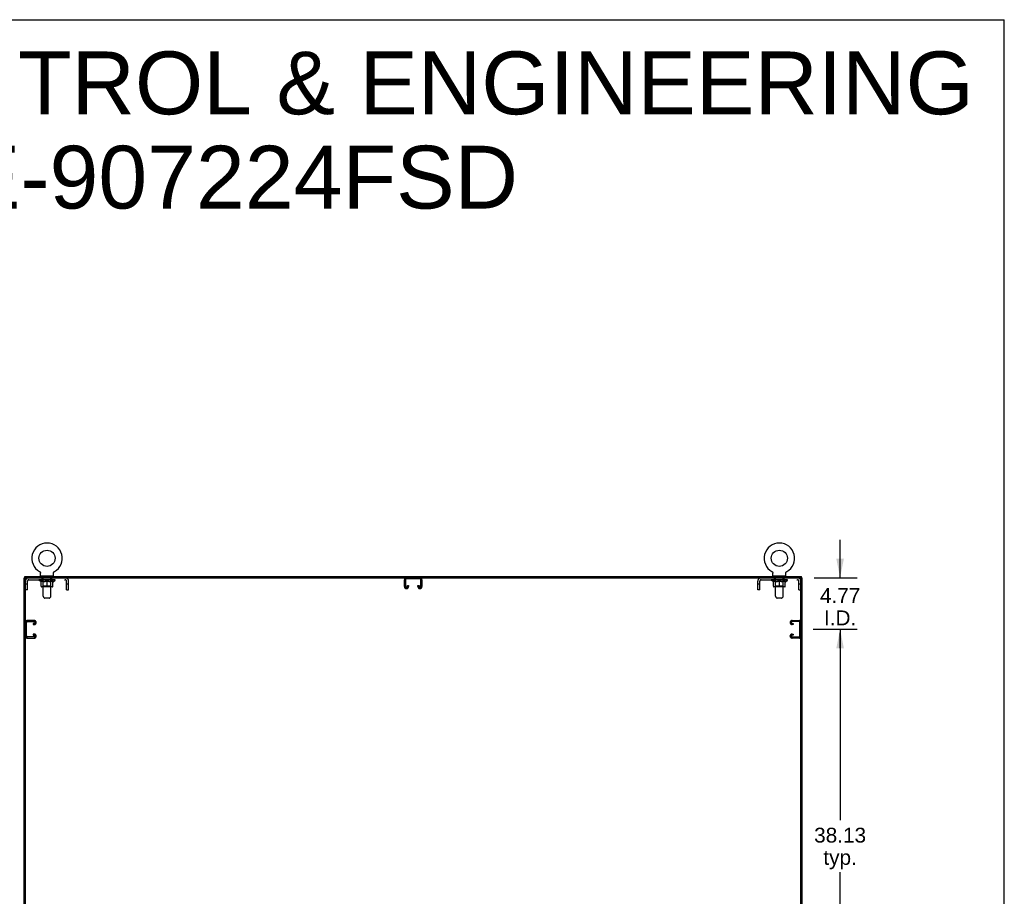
# Model space of a CAD drawing. Header units: inches. Extents: x 0 to 300, y 0 to 194.
# Tile 13 of 13: x 209 to 300, y 113 to 194. Entities that reach past the tile are written whole.
import ezdxf

# ---------------------------------------------------------------- set-up
doc = ezdxf.new("R2010")
doc.units = ezdxf.units.IN
doc.header["$LTSCALE"] = 16.482046
doc.header["$MEASUREMENT"] = 0
doc.linetypes.add('HIDDEN', pattern=[0.2, 0.1, -0.1])
doc.layers.get('0').update_dxf_attribs({"linetype": 'CONTINUOUS'})
for name, color, linetype in [('02___PRT_ALL_AXES', 7, 'CONTINUOUS'), ('DEFAULT_2', 8, 'HIDDEN'), ('DIMENSIONS', 7, 'CONTINUOUS')]:
    doc.layers.add(name, color=color, linetype=linetype)
doc.styles.get("Standard").update_dxf_attribs({"font": 'arial.ttf'})
doc.dimstyles.new('DIMSTYLE_3', dxfattribs={"dimtxt": 1.374973, "dimasz": 1.762786, "dimexe": 0.09, "dimexo": 0.07, "dimgap": 0.039, "dimtad": 0, "dimtih": 1, "dimtoh": 1, "dimzin": 4, "dimdsep": 46, "dimtxsty": 'Standard', "dimblk": '_FILLED', "dimblk1": '_FILLED', "dimblk2": '_FILLED', "dimcen": 0.09, "dimazin": 1, "dimtfac": 1, "dimtdec": 3, "dimtofl": 0, "dimtmove": 0, "dimatfit": 3, "dimldrblk": '_FILLED', "dimfxl": 1, "dimtolj": 1, "dimtzin": 4, "dimarcsym": 0})

# ---------------------------------------------------------------- blocks, each defined once
blk = doc.blocks.new('_FILLED')
at = {"color": 0, "linetype": 'ByBlock'}
blk.add_solid([(0, 0), (-1, 0.2), (-1, -0.2)], dxfattribs=at)
blk = doc.blocks.new('*D6')
at = {"layer": 'DIMENSIONS', "color": 2, "linetype": 'Continuous'}
for p, q in [((281.981, 137.454), (286.061, 137.454)), ((284.474, 137.454), (284.474, 119.767)), ((284.474, 99.329), (284.474, 114.954)), ((281.981, 99.329), (286.061, 99.329))]:
    blk.add_line(p, q, dxfattribs=at)
at = {"layer": 'DIMENSIONS', "color": 2, "linetype": 'Continuous', "xscale": 1.7627856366, "yscale": 1.7627856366, "zscale": 1.7627856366}
for p, rotation in [((284.474, 137.454), 90), ((284.474, 99.329), 270)]:
    blk.add_blockref('_FILLED', p, dxfattribs=dict(at, rotation=rotation))
at = {"layer": 'DIMENSIONS', "color": 2, "linetype": 'Continuous', "insert": (284.474, 119.079), "char_height": 1.375, "width": 4.80474, "attachment_point": 2, "line_spacing_factor": 0.9}
blk.add_mtext('38.13\\Ptyp.', dxfattribs=at)
blk = doc.blocks.new('*D7')
at = {"layer": 'DIMENSIONS', "color": 2, "linetype": 'Continuous'}
for p, q in [((284.474, 142.225), (284.474, 145.751)), ((282.074, 142.225), (286.061, 142.225)), ((281.981, 137.454), (286.061, 137.454)), ((284.474, 137.454), (284.474, 135.691)), ((284.474, 135.691), (284.474, 137.138)), ((284.474, 137.138), (284.474, 133.929))]:
    blk.add_line(p, q, dxfattribs=at)
at = {"layer": 'DIMENSIONS', "color": 2, "linetype": 'Continuous', "xscale": 1.7627856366, "yscale": 1.7627856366, "zscale": 1.7627856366}
for p, rotation in [((284.474, 142.225), 270), ((284.474, 137.454), 90)]:
    blk.add_blockref('_FILLED', p, dxfattribs=dict(at, rotation=rotation))
at = {"layer": 'DIMENSIONS', "color": 2, "linetype": 'Continuous', "insert": (284.474, 141.263), "char_height": 1.375, "width": 3.73645, "attachment_point": 2, "line_spacing_factor": 0.9}
blk.add_mtext('4.77\\PI.D.', dxfattribs=at)

msp = doc.modelspace()

# ---------------------------------------------------------------- linework, layer by layer
at = {"color": 7, "linetype": 'Continuous'}
for p, q in [((0, 193.906), (299.674, 193.906)), ((299.674, 0), (299.674, 193.906)), ((209.069, 142.225), (208.955, 142.225)), ((209.007, 142.225), (209.007, 142.329)), ((209.059, 52.496), (209.059, 142.225)), ((209.121, 142.225), (280.788, 142.225)), ((210.369, 142.801), (210.369, 142.801)), ((210.37, 142.8), (210.369, 142.801)), ((210.369, 142.801), (210.374, 142.798)), ((210.374, 142.798), (210.379, 142.795)), ((210.379, 142.795), (210.384, 142.792)), ((210.388, 142.788), (210.393, 142.785)), ((210.393, 142.785), (210.397, 142.78)), ((210.397, 142.781), (210.402, 142.776)), ((210.402, 142.776), (210.406, 142.772)), ((210.406, 142.772), (210.41, 142.768)), ((210.41, 142.768), (210.414, 142.763)), ((210.414, 142.763), (210.417, 142.758)), ((210.417, 142.759), (210.421, 142.753)), ((210.421, 142.754), (210.424, 142.749)), ((210.424, 142.749), (210.427, 142.743)), ((210.427, 142.744), (210.43, 142.738)), ((210.43, 142.738), (210.433, 142.733)), ((210.433, 142.733), (210.435, 142.727)), ((210.435, 142.728), (210.438, 142.722)), ((210.438, 142.722), (210.44, 142.716)), ((210.44, 142.716), (210.442, 142.711)), ((210.442, 142.711), (210.443, 142.705)), ((210.443, 142.705), (210.445, 142.699)), ((210.445, 142.699), (210.446, 142.693)), ((210.446, 142.693), (210.447, 142.687)), ((210.447, 142.688), (210.448, 142.682)), ((210.449, 142.67), (210.449, 142.664)), ((210.449, 142.379), (210.449, 142.664)), ((210.464, 142.359), (210.464, 142.329)), ((211.654, 142.359), (210.464, 142.359)), ((211.654, 142.359), (211.654, 142.329)), ((211.669, 142.676), (211.67, 142.682)), ((211.669, 142.379), (211.669, 142.664)), ((211.67, 142.687), (211.671, 142.693)), ((211.67, 142.682), (211.67, 142.688)), ((211.671, 142.693), (211.673, 142.699)), ((211.673, 142.699), (211.674, 142.705)), ((211.674, 142.705), (211.676, 142.711)), ((211.676, 142.711), (211.677, 142.716)), ((211.677, 142.716), (211.68, 142.722)), ((211.68, 142.722), (211.682, 142.728)), ((211.682, 142.727), (211.684, 142.733)), ((211.684, 142.733), (211.687, 142.738)), ((211.687, 142.738), (211.69, 142.744)), ((211.69, 142.743), (211.693, 142.749)), ((211.693, 142.749), (211.696, 142.754)), ((211.696, 142.753), (211.7, 142.759)), ((211.7, 142.758), (211.704, 142.763)), ((211.703, 142.763), (211.707, 142.768)), ((211.707, 142.768), (211.711, 142.772)), ((211.711, 142.772), (211.716, 142.776)), ((211.715, 142.776), (211.72, 142.781)), ((211.72, 142.78), (211.724, 142.785)), ((211.724, 142.784), (211.729, 142.788)), ((211.729, 142.788), (211.734, 142.792)), ((211.734, 142.792), (211.739, 142.795)), ((211.739, 142.795), (211.744, 142.798)), ((211.739, 142.795), (211.74, 142.796)), ((211.744, 142.798), (211.749, 142.801)), ((211.748, 142.801), (211.747, 142.8)), ((211.749, 142.801), (211.749, 142.801)), ((278.161, 142.801), (278.161, 142.801)), ((278.162, 142.8), (278.161, 142.801)), ((278.161, 142.801), (278.166, 142.798)), ((278.166, 142.798), (278.171, 142.795)), ((278.171, 142.795), (278.176, 142.792)), ((278.175, 142.792), (278.18, 142.788)), ((278.18, 142.788), (278.185, 142.784)), ((278.185, 142.785), (278.189, 142.78)), ((278.189, 142.781), (278.194, 142.776)), ((278.194, 142.776), (278.198, 142.772)), ((278.198, 142.772), (278.202, 142.768)), ((278.202, 142.768), (278.206, 142.763)), ((278.206, 142.763), (278.209, 142.758)), ((278.209, 142.759), (278.213, 142.753)), ((278.213, 142.754), (278.216, 142.749)), ((278.216, 142.749), (278.219, 142.743)), ((278.219, 142.744), (278.222, 142.738)), ((278.222, 142.738), (278.225, 142.733)), ((278.225, 142.733), (278.227, 142.727)), ((278.227, 142.728), (278.23, 142.722)), ((278.23, 142.722), (278.232, 142.716)), ((278.232, 142.716), (278.234, 142.711)), ((278.234, 142.711), (278.235, 142.705)), ((278.235, 142.705), (278.237, 142.699)), ((278.237, 142.699), (278.238, 142.693)), ((278.238, 142.693), (278.239, 142.687)), ((278.239, 142.688), (278.24, 142.682)), ((278.241, 142.67), (278.241, 142.664)), ((278.241, 142.379), (278.241, 142.664)), ((278.256, 142.359), (278.256, 142.329)), ((279.446, 142.359), (278.256, 142.359)), ((279.446, 142.359), (279.446, 142.329)), ((279.461, 142.676), (279.462, 142.682)), ((279.461, 142.379), (279.461, 142.664)), ((279.462, 142.687), (279.463, 142.693)), ((279.462, 142.682), (279.462, 142.688)), ((279.463, 142.693), (279.465, 142.699)), ((279.465, 142.699), (279.466, 142.705)), ((279.466, 142.705), (279.468, 142.711)), ((279.468, 142.711), (279.469, 142.716)), ((279.469, 142.716), (279.472, 142.722)), ((279.472, 142.722), (279.474, 142.728)), ((279.474, 142.727), (279.476, 142.733)), ((279.476, 142.733), (279.479, 142.738)), ((279.479, 142.738), (279.482, 142.744)), ((279.482, 142.743), (279.485, 142.749)), ((279.485, 142.749), (279.488, 142.754)), ((279.488, 142.753), (279.492, 142.759)), ((279.492, 142.758), (279.496, 142.763)), ((279.495, 142.763), (279.499, 142.768)), ((279.499, 142.768), (279.503, 142.772)), ((279.503, 142.772), (279.508, 142.776)), ((279.507, 142.776), (279.512, 142.781)), ((279.512, 142.78), (279.516, 142.785)), ((279.516, 142.784), (279.521, 142.788)), ((279.521, 142.788), (279.526, 142.792)), ((279.526, 142.792), (279.531, 142.795)), ((279.531, 142.795), (279.536, 142.798)), ((279.531, 142.795), (279.532, 142.796)), ((279.536, 142.798), (279.541, 142.801)), ((279.54, 142.801), (279.539, 142.8)), ((279.541, 142.801), (279.541, 142.801)), ((280.84, 142.225), (280.955, 142.225)), ((280.903, 142.225), (280.903, 142.329)), ((280.851, 52.433), (280.851, 142.163))]:
    msp.add_line(p, q, dxfattribs=at)
at = {"color": 3, "linetype": 'Continuous'}
for p, q in [((208.955, 52.433), (208.955, 142.225)), ((209.007, 142.329), (280.903, 142.329)), ((280.955, 52.433), (280.955, 142.225))]:
    msp.add_line(p, q, dxfattribs=at)
at = {"color": 7, "linetype": 'Continuous'}
for points in [[(210.383, 142.792), (210.388, 142.788), (210.393, 142.784)], [(210.448, 142.682), (210.448, 142.676), (210.449, 142.67)], [(211.669, 142.664), (211.669, 142.67), (211.669, 142.676)], [(211.669, 142.664), (211.669, 142.67), (211.669, 142.676)], [(278.24, 142.682), (278.24, 142.676), (278.241, 142.67)], [(279.461, 142.664), (279.461, 142.67), (279.461, 142.676)], [(279.461, 142.664), (279.461, 142.67), (279.461, 142.676)]]:
    msp.add_lwpolyline(points, dxfattribs=at)
for centre in [(211.059, 144.031), (278.851, 144.031)]:
    msp.add_circle(centre, 0.75, dxfattribs=at)
for centre, radius, start, end in [((211.059, 144.031), 1.41, 299.26548, 240.73452), ((278.851, 144.031), 1.41, 299.26548, 240.73452), ((209.121, 142.163), 0.0625, 90, 180), ((210.469, 142.379), 0.02, 180, 263.07693), ((211.649, 142.379), 0.02, 276.92307, 360), ((278.261, 142.379), 0.02, 180, 263.07693), ((279.441, 142.379), 0.02, 276.92307, 360), ((280.788, 142.163), 0.0625, 0, 90)]:
    msp.add_arc(centre, radius, start, end, dxfattribs=at)
at = {"layer": '02___PRT_ALL_AXES', "color": 8, "linetype": 'HIDDEN'}
for p, q in [((210.621, 142.038), (210.621, 142.225)), ((211.496, 142.225), (210.621, 142.225)), ((211.496, 142.038), (211.496, 142.225)), ((278.413, 142.038), (278.413, 142.225)), ((279.288, 142.225), (278.413, 142.225)), ((279.288, 142.038), (279.288, 142.225)), ((211.496, 142.038), (210.621, 142.038)), ((279.288, 142.038), (278.413, 142.038))]:
    msp.add_line(p, q, dxfattribs=at)
at = {"layer": 'DEFAULT_2', "color": 8, "linetype": 'HIDDEN'}
for p, q in [((210.369, 142.801), (210.368, 142.801)), ((210.377, 142.796), (210.379, 142.795)), ((210.684, 142.359), (210.684, 142.329)), ((210.694, 140.514), (210.694, 142.329)), ((211.424, 140.514), (211.424, 142.329)), ((211.434, 142.359), (211.434, 142.329)), ((211.749, 142.801), (211.749, 142.801)), ((278.161, 142.801), (278.16, 142.801)), ((278.169, 142.796), (278.171, 142.795)), ((278.476, 142.359), (278.476, 142.329)), ((278.486, 140.514), (278.486, 142.329)), ((279.216, 140.514), (279.216, 142.329)), ((279.226, 142.359), (279.226, 142.329)), ((279.541, 142.801), (279.541, 142.801)), ((209.246, 141.63), (209.059, 141.63)), ((209.246, 141.1), (209.246, 141.908)), ((209.376, 142.038), (212.742, 142.038)), ((210.315, 141.99), (210.315, 142.045)), ((210.502, 141.86), (210.315, 141.99)), ((211.802, 141.99), (210.315, 141.99)), ((210.326, 142.037), (210.326, 142.045)), ((210.337, 142.033), (210.337, 142.037)), ((210.337, 142.033), (211.78, 142.033)), ((210.347, 142.033), (210.347, 142.037)), ((210.349, 142.033), (210.349, 142.037)), ((210.36, 142.037), (210.36, 142.045)), ((210.379, 142.033), (210.379, 142.037)), ((210.382, 142.033), (210.382, 142.037)), ((210.415, 142.037), (210.415, 142.045)), ((210.432, 142.033), (210.432, 142.037)), ((210.435, 142.033), (210.435, 142.037)), ((210.672, 142.037), (210.443, 142.037)), ((210.489, 142.037), (210.489, 142.045)), ((210.49, 142.033), (210.49, 142.037)), ((210.491, 142.033), (210.491, 142.037)), ((210.494, 142.033), (210.494, 142.037)), ((210.502, 141.86), (210.508, 141.86)), ((210.504, 142.033), (210.504, 142.037)), ((210.504, 142.033), (210.504, 142.037)), ((210.508, 142.033), (210.508, 142.037)), ((210.508, 141.435), (210.508, 141.915)), ((210.508, 141.915), (210.543, 141.902)), ((210.511, 142.033), (210.511, 142.038)), ((210.515, 142.033), (210.515, 142.037)), ((210.534, 142.033), (210.534, 142.037)), ((210.577, 141.89), (210.542, 141.902)), ((210.552, 142.033), (210.552, 142.037)), ((211.566, 141.392), (210.552, 141.392)), ((210.555, 142.033), (210.555, 142.04)), ((210.61, 141.88), (210.576, 141.89)), ((210.581, 142.037), (210.581, 142.045)), ((210.581, 142.033), (210.581, 142.037)), ((210.592, 142.033), (210.592, 142.037)), ((210.597, 142.033), (210.597, 142.037)), ((210.605, 142.033), (210.605, 142.037)), ((210.644, 141.872), (210.61, 141.88)), ((210.621, 142.033), (210.621, 142.042)), ((210.642, 142.033), (210.642, 142.037)), ((210.676, 141.865), (210.643, 141.872)), ((210.644, 142.033), (210.644, 142.037)), ((210.693, 141.439), (210.646, 141.392)), ((210.672, 142.033), (210.672, 142.037)), ((210.709, 141.86), (210.676, 141.865)), ((210.75, 142.037), (210.684, 142.037)), ((210.687, 142.037), (210.687, 142.045)), ((210.693, 141.439), (210.693, 141.987)), ((211.425, 141.439), (210.693, 141.439)), ((210.695, 142.033), (210.695, 142.037)), ((210.701, 142.033), (210.701, 142.037)), ((210.707, 142.033), (210.707, 142.043)), ((210.857, 141.86), (210.709, 141.86)), ((210.715, 142.033), (210.715, 142.037)), ((210.726, 142.033), (210.726, 142.037)), ((210.75, 142.033), (210.75, 142.037)), ((210.838, 142.037), (210.775, 142.037)), ((210.799, 142.033), (210.799, 142.037)), ((210.804, 142.037), (210.804, 142.045)), ((210.809, 142.033), (210.809, 142.037)), ((210.811, 142.033), (210.811, 142.044)), ((210.815, 142.033), (210.815, 142.037)), ((210.824, 142.033), (210.824, 142.038)), ((210.838, 142.033), (210.838, 142.037)), ((210.857, 141.86), (210.891, 141.865)), ((210.932, 142.037), (210.875, 142.037)), ((210.891, 142.033), (210.891, 142.037)), ((210.957, 141.88), (210.923, 141.872)), ((210.924, 142.037), (211.016, 142.043)), ((210.93, 142.037), (210.93, 142.045)), ((210.93, 142.037), (210.93, 142.045)), ((210.93, 142.045), (210.93, 142.045)), ((210.93, 142.033), (210.93, 142.037)), ((210.932, 142.033), (210.932, 142.037)), ((210.935, 142.033), (210.935, 142.038)), ((210.937, 142.033), (210.937, 142.037)), ((210.99, 141.89), (210.956, 141.88)), ((210.98, 142.037), (211.053, 142.037)), ((210.988, 142.033), (210.988, 142.037)), ((211.024, 141.902), (210.99, 141.89)), ((210.991, 142.037), (210.991, 142.041)), ((211.016, 142.037), (211.016, 142.043)), ((211.059, 141.915), (211.024, 141.902)), ((211.03, 142.033), (211.03, 142.037)), ((211.056, 142.038), (211.055, 142.037)), ((211.055, 142.033), (211.055, 142.037)), ((211.056, 142.033), (211.056, 142.038)), ((211.059, 142.037), (211.059, 142.045)), ((211.059, 142.045), (211.193, 142.037)), ((211.059, 141.392), (211.059, 141.915)), ((211.059, 141.915), (211.093, 141.902)), ((211.062, 142.033), (211.062, 142.038)), ((211.062, 142.038), (211.062, 142.037)), ((211.062, 142.033), (211.062, 142.037)), ((211.087, 142.033), (211.087, 142.037)), ((211.087, 142.037), (211.138, 142.037)), ((211.127, 141.89), (211.093, 141.902)), ((211.161, 141.88), (211.127, 141.89)), ((211.13, 142.033), (211.13, 142.037)), ((211.194, 141.872), (211.16, 141.88)), ((211.181, 142.033), (211.181, 142.037)), ((211.182, 142.033), (211.182, 142.038)), ((211.185, 142.033), (211.185, 142.037)), ((211.185, 142.037), (211.243, 142.037)), ((211.187, 142.037), (211.187, 142.045)), ((211.187, 142.045), (211.188, 142.045)), ((211.187, 142.033), (211.187, 142.037)), ((211.188, 142.037), (211.188, 142.045)), ((211.227, 141.865), (211.193, 141.872)), ((211.226, 142.033), (211.226, 142.037)), ((211.26, 141.86), (211.227, 141.865)), ((211.408, 141.86), (211.26, 141.86)), ((211.279, 142.033), (211.279, 142.037)), ((211.279, 142.037), (211.342, 142.037)), ((211.293, 142.033), (211.293, 142.038)), ((211.302, 142.033), (211.302, 142.037)), ((211.306, 142.033), (211.306, 142.044)), ((211.308, 142.033), (211.308, 142.037)), ((211.313, 142.037), (211.313, 142.045)), ((211.318, 142.033), (211.318, 142.037)), ((211.367, 142.033), (211.367, 142.037)), ((211.367, 142.037), (211.433, 142.037)), ((211.391, 142.033), (211.391, 142.037)), ((211.402, 142.033), (211.402, 142.037)), ((211.408, 141.86), (211.441, 141.865)), ((211.41, 142.033), (211.41, 142.043)), ((211.417, 142.033), (211.417, 142.037)), ((211.422, 142.033), (211.422, 142.037)), ((211.425, 141.439), (211.425, 141.987)), ((211.425, 141.439), (211.471, 141.392)), ((211.43, 142.037), (211.43, 142.045)), ((211.474, 141.872), (211.441, 141.865)), ((211.445, 142.033), (211.445, 142.037)), ((211.445, 142.037), (211.674, 142.037)), ((211.473, 142.033), (211.473, 142.037)), ((211.507, 141.88), (211.474, 141.872)), ((211.476, 142.033), (211.476, 142.037)), ((211.496, 142.033), (211.496, 142.042)), ((211.541, 141.89), (211.507, 141.88)), ((211.512, 142.033), (211.512, 142.037)), ((211.52, 142.033), (211.52, 142.037)), ((211.525, 142.033), (211.525, 142.037)), ((211.537, 142.037), (211.537, 142.045)), ((211.537, 142.033), (211.537, 142.037)), ((211.575, 141.902), (211.54, 141.89)), ((211.562, 142.033), (211.562, 142.04)), ((211.565, 142.033), (211.565, 142.037)), ((211.609, 141.915), (211.574, 141.902)), ((211.583, 142.033), (211.583, 142.037)), ((211.602, 142.033), (211.602, 142.037)), ((211.606, 142.033), (211.606, 142.038)), ((211.609, 142.033), (211.609, 142.037)), ((211.609, 141.435), (211.609, 141.915)), ((211.609, 141.86), (211.616, 141.86)), ((211.613, 142.033), (211.613, 142.037)), ((211.613, 142.033), (211.613, 142.037)), ((211.616, 141.86), (211.802, 141.99)), ((211.623, 142.033), (211.623, 142.037)), ((211.626, 142.033), (211.626, 142.037)), ((211.627, 142.033), (211.627, 142.037)), ((211.628, 142.037), (211.628, 142.045)), ((211.682, 142.033), (211.682, 142.037)), ((211.685, 142.033), (211.685, 142.037)), ((211.703, 142.037), (211.703, 142.045)), ((211.736, 142.033), (211.736, 142.037)), ((211.738, 142.033), (211.738, 142.037)), ((211.757, 142.037), (211.757, 142.045)), ((211.769, 142.033), (211.769, 142.037)), ((211.77, 142.033), (211.77, 142.037)), ((211.78, 142.033), (211.78, 142.037)), ((211.791, 142.037), (211.791, 142.045)), ((211.802, 141.99), (211.802, 142.045)), ((212.872, 141.1), (212.872, 141.908)), ((213.059, 141.63), (212.872, 141.63)), ((213.059, 141.1), (213.059, 141.908)), ((244.142, 141.405), (244.142, 142.045)), ((244.246, 142.031), (244.246, 141.419)), ((245.573, 142.121), (244.336, 142.121)), ((244.413, 141.419), (244.413, 141.506)), ((244.413, 141.506), (244.517, 141.506)), ((244.517, 141.506), (244.517, 141.405)), ((245.392, 141.405), (245.392, 141.506)), ((245.392, 141.506), (245.496, 141.506)), ((245.496, 141.506), (245.496, 141.419)), ((245.663, 141.419), (245.663, 142.031)), ((245.767, 142.045), (245.767, 141.405)), ((276.851, 141.1), (276.851, 141.908)), ((277.038, 141.63), (276.851, 141.63)), ((277.038, 141.1), (277.038, 141.908)), ((277.168, 142.038), (280.534, 142.038)), ((278.107, 141.99), (278.107, 142.045)), ((279.594, 141.99), (278.107, 141.99)), ((278.294, 141.86), (278.107, 141.99)), ((278.118, 142.037), (278.118, 142.045)), ((278.129, 142.033), (278.129, 142.037)), ((278.129, 142.033), (279.572, 142.033)), ((278.139, 142.033), (278.139, 142.037)), ((278.141, 142.033), (278.141, 142.037)), ((278.152, 142.037), (278.152, 142.045)), ((278.171, 142.033), (278.171, 142.037)), ((278.174, 142.033), (278.174, 142.037)), ((278.207, 142.037), (278.207, 142.045)), ((278.224, 142.033), (278.224, 142.037)), ((278.227, 142.033), (278.227, 142.037)), ((278.464, 142.037), (278.235, 142.037)), ((278.281, 142.037), (278.281, 142.045)), ((278.282, 142.033), (278.282, 142.037)), ((278.283, 142.033), (278.283, 142.037)), ((278.286, 142.033), (278.286, 142.037)), ((278.294, 141.86), (278.3, 141.86)), ((278.296, 142.033), (278.296, 142.037)), ((278.296, 142.033), (278.296, 142.037)), ((278.3, 142.033), (278.3, 142.037)), ((278.3, 141.435), (278.3, 141.915)), ((278.3, 141.915), (278.335, 141.902)), ((278.303, 142.033), (278.303, 142.038)), ((278.307, 142.033), (278.307, 142.037)), ((278.326, 142.033), (278.326, 142.037)), ((278.369, 141.89), (278.334, 141.902)), ((278.344, 142.033), (278.344, 142.037)), ((279.358, 141.392), (278.344, 141.392)), ((278.347, 142.033), (278.347, 142.04)), ((278.402, 141.88), (278.368, 141.89)), ((278.373, 142.037), (278.373, 142.045)), ((278.373, 142.033), (278.373, 142.037)), ((278.384, 142.033), (278.384, 142.037)), ((278.389, 142.033), (278.389, 142.037)), ((278.397, 142.033), (278.397, 142.037)), ((278.436, 141.872), (278.402, 141.88)), ((278.413, 142.033), (278.413, 142.042)), ((278.434, 142.033), (278.434, 142.037)), ((278.468, 141.865), (278.435, 141.872)), ((278.436, 142.033), (278.436, 142.037)), ((278.485, 141.439), (278.438, 141.392)), ((278.464, 142.033), (278.464, 142.037)), ((278.501, 141.86), (278.468, 141.865)), ((278.542, 142.037), (278.476, 142.037)), ((278.479, 142.037), (278.479, 142.045)), ((278.485, 141.439), (278.485, 141.987)), ((279.217, 141.439), (278.485, 141.439)), ((278.487, 142.033), (278.487, 142.037)), ((278.493, 142.033), (278.493, 142.037)), ((278.499, 142.033), (278.499, 142.043)), ((278.649, 141.86), (278.501, 141.86)), ((278.507, 142.033), (278.507, 142.037)), ((278.518, 142.033), (278.518, 142.037)), ((278.542, 142.033), (278.542, 142.037)), ((278.63, 142.037), (278.567, 142.037)), ((278.591, 142.033), (278.591, 142.037)), ((278.596, 142.037), (278.596, 142.045)), ((278.601, 142.033), (278.601, 142.037)), ((278.603, 142.033), (278.603, 142.044)), ((278.607, 142.033), (278.607, 142.037)), ((278.616, 142.033), (278.616, 142.038)), ((278.63, 142.033), (278.63, 142.037)), ((278.649, 141.86), (278.683, 141.865)), ((278.724, 142.037), (278.667, 142.037)), ((278.716, 141.872), (278.682, 141.865)), ((278.683, 142.033), (278.683, 142.037)), ((278.749, 141.88), (278.715, 141.872)), ((278.716, 142.037), (278.808, 142.043)), ((278.722, 142.037), (278.722, 142.045)), ((278.722, 142.037), (278.722, 142.045)), ((278.722, 142.045), (278.722, 142.045)), ((278.722, 142.033), (278.722, 142.037)), ((278.724, 142.033), (278.724, 142.037)), ((278.727, 142.033), (278.727, 142.038)), ((278.729, 142.033), (278.729, 142.037)), ((278.782, 141.89), (278.748, 141.88)), ((278.772, 142.037), (278.845, 142.037)), ((278.78, 142.033), (278.78, 142.037)), ((278.816, 141.902), (278.782, 141.89)), ((278.783, 142.037), (278.783, 142.041)), ((278.808, 142.037), (278.808, 142.043)), ((278.851, 141.915), (278.816, 141.902)), ((278.822, 142.033), (278.822, 142.037)), ((278.848, 142.038), (278.847, 142.037)), ((278.847, 142.033), (278.847, 142.037)), ((278.848, 142.033), (278.848, 142.038)), ((278.851, 142.037), (278.851, 142.045)), ((278.851, 142.045), (278.985, 142.037)), ((278.851, 141.392), (278.851, 141.915)), ((278.851, 141.915), (278.885, 141.902)), ((278.854, 142.033), (278.854, 142.038)), ((278.854, 142.038), (278.854, 142.037)), ((278.854, 142.033), (278.854, 142.037)), ((278.879, 142.033), (278.879, 142.037)), ((278.879, 142.037), (278.93, 142.037)), ((278.919, 141.89), (278.885, 141.902)), ((278.953, 141.88), (278.919, 141.89)), ((278.922, 142.033), (278.922, 142.037)), ((278.986, 141.872), (278.952, 141.88)), ((278.973, 142.033), (278.973, 142.037)), ((278.974, 142.033), (278.974, 142.038)), ((278.977, 142.033), (278.977, 142.037)), ((278.977, 142.037), (279.035, 142.037)), ((278.979, 142.037), (278.979, 142.045)), ((278.979, 142.045), (278.98, 142.045)), ((278.979, 142.033), (278.979, 142.037)), ((278.98, 142.037), (278.98, 142.045)), ((279.019, 141.865), (278.985, 141.872)), ((279.018, 142.033), (279.018, 142.037)), ((279.019, 141.865), (279.052, 141.86)), ((279.052, 141.86), (279.019, 141.865)), ((279.2, 141.86), (279.052, 141.86)), ((279.071, 142.033), (279.071, 142.037)), ((279.071, 142.037), (279.134, 142.037)), ((279.085, 142.033), (279.085, 142.038)), ((279.094, 142.033), (279.094, 142.037)), ((279.098, 142.033), (279.098, 142.044)), ((279.1, 142.033), (279.1, 142.037)), ((279.105, 142.037), (279.105, 142.045)), ((279.11, 142.033), (279.11, 142.037)), ((279.159, 142.033), (279.159, 142.037)), ((279.159, 142.037), (279.225, 142.037)), ((279.183, 142.033), (279.183, 142.037)), ((279.194, 142.033), (279.194, 142.037)), ((279.2, 141.86), (279.233, 141.865)), ((279.202, 142.033), (279.202, 142.043)), ((279.209, 142.033), (279.209, 142.037)), ((279.214, 142.033), (279.214, 142.037)), ((279.217, 141.439), (279.217, 141.987)), ((279.217, 141.439), (279.263, 141.392)), ((279.222, 142.037), (279.222, 142.045)), ((279.266, 141.872), (279.233, 141.865)), ((279.237, 142.033), (279.237, 142.037)), ((279.237, 142.037), (279.466, 142.037)), ((279.265, 142.033), (279.265, 142.037)), ((279.299, 141.88), (279.266, 141.872)), ((279.268, 142.033), (279.268, 142.037)), ((279.288, 142.033), (279.288, 142.042)), ((279.333, 141.89), (279.299, 141.88)), ((279.304, 142.033), (279.304, 142.037)), ((279.312, 142.033), (279.312, 142.037)), ((279.317, 142.033), (279.317, 142.037)), ((279.329, 142.037), (279.329, 142.045)), ((279.329, 142.033), (279.329, 142.037)), ((279.367, 141.902), (279.332, 141.89)), ((279.354, 142.033), (279.354, 142.04)), ((279.357, 142.033), (279.357, 142.037)), ((279.401, 141.915), (279.366, 141.902)), ((279.375, 142.033), (279.375, 142.037)), ((279.394, 142.033), (279.394, 142.037)), ((279.398, 142.033), (279.398, 142.038)), ((279.401, 142.033), (279.401, 142.037)), ((279.401, 141.435), (279.401, 141.915)), ((279.401, 141.86), (279.408, 141.86)), ((279.405, 142.033), (279.405, 142.037)), ((279.405, 142.033), (279.405, 142.037)), ((279.408, 141.86), (279.594, 141.99)), ((279.415, 142.033), (279.415, 142.037)), ((279.418, 142.033), (279.418, 142.037)), ((279.419, 142.033), (279.419, 142.037)), ((279.42, 142.037), (279.42, 142.045)), ((279.474, 142.033), (279.474, 142.037)), ((279.477, 142.033), (279.477, 142.037)), ((279.495, 142.037), (279.495, 142.045)), ((279.528, 142.033), (279.528, 142.037)), ((279.53, 142.033), (279.53, 142.037)), ((279.549, 142.037), (279.549, 142.045)), ((279.561, 142.033), (279.561, 142.037)), ((279.562, 142.033), (279.562, 142.037)), ((279.572, 142.033), (279.572, 142.037)), ((279.583, 142.037), (279.583, 142.045)), ((279.594, 141.99), (279.594, 142.045)), ((280.664, 141.1), (280.664, 141.908)), ((280.851, 141.63), (280.664, 141.63)), ((209.246, 141.1), (209.059, 141.1)), ((210.794, 140.371), (210.723, 140.443)), ((211.323, 140.371), (211.394, 140.443)), ((212.872, 141.1), (213.059, 141.1)), ((244.337, 141.225), (244.322, 141.225)), ((245.587, 141.225), (245.572, 141.225)), ((277.038, 141.1), (276.851, 141.1)), ((278.586, 140.371), (278.515, 140.443)), ((279.115, 140.371), (279.186, 140.443)), ((280.664, 141.1), (280.851, 141.1)), ((211.252, 140.342), (210.865, 140.342)), ((279.044, 140.342), (278.657, 140.342)), ((209.163, 136.836), (209.163, 138.073)), ((209.879, 138.267), (209.239, 138.267)), ((209.253, 138.163), (209.865, 138.163)), ((209.777, 137.996), (209.777, 137.892)), ((209.865, 137.996), (209.777, 137.996)), ((209.777, 137.892), (209.879, 137.892)), ((210.059, 138.072), (210.059, 138.087)), ((279.851, 138.072), (279.851, 138.087)), ((280.031, 138.267), (280.671, 138.267)), ((280.132, 137.892), (280.031, 137.892)), ((280.657, 138.163), (280.045, 138.163)), ((280.045, 137.996), (280.132, 137.996)), ((280.132, 137.996), (280.132, 137.892)), ((280.747, 136.836), (280.747, 138.073)), ((209.865, 136.746), (209.253, 136.746)), ((209.777, 137.017), (209.777, 136.913)), ((209.879, 137.017), (209.777, 137.017)), ((209.777, 136.913), (209.865, 136.913)), ((210.059, 136.822), (210.059, 136.837)), ((279.851, 136.822), (279.851, 136.837)), ((280.031, 137.017), (280.132, 137.017)), ((280.132, 136.913), (280.045, 136.913)), ((280.045, 136.746), (280.657, 136.746)), ((280.132, 137.017), (280.132, 136.913)), ((209.239, 136.642), (209.879, 136.642)), ((280.671, 136.642), (280.031, 136.642))]:
    msp.add_line(p, q, dxfattribs=at)
msp.add_lwpolyline([(210.924, 141.872), (210.89, 141.865), (210.857, 141.86)], dxfattribs=at)
for centre, radius, start, end in [((209.376, 141.908), 0.317, 90, 180), ((210.469, 142.379), 0.02, 263.07693, 270), ((210.664, 142.329), 0.03, 0, 90), ((211.454, 142.329), 0.03, 90, 180), ((211.649, 142.379), 0.02, 270, 276.92307), ((212.742, 141.908), 0.317, 0, 90), ((244.322, 142.045), 0.18, 90, 180), ((245.587, 142.045), 0.18, 0, 90), ((277.168, 141.908), 0.317, 90, 180), ((278.261, 142.379), 0.02, 263.07693, 270), ((278.456, 142.329), 0.03, 0, 90), ((279.246, 142.329), 0.03, 90, 180), ((279.441, 142.379), 0.02, 270, 276.92307), ((280.534, 141.908), 0.317, 0, 90), ((209.376, 141.908), 0.13, 90, 180), ((210.552, 141.435), 0.0434, 180, 270), ((210.646, 141.987), 0.0466, 0, 90), ((211.471, 141.987), 0.0466, 90, 180), ((211.566, 141.435), 0.0434, 270, 360), ((212.742, 141.908), 0.13, 0, 90), ((244.322, 141.405), 0.18, 180, 270), ((244.336, 142.031), 0.09, 90, 180), ((244.336, 141.419), 0.09, 180, 270), ((244.323, 141.419), 0.09, 278.21921, 360), ((244.337, 141.405), 0.18, 270, 360), ((245.572, 141.405), 0.18, 180, 270), ((245.586, 141.419), 0.09, 180, 270), ((245.573, 142.031), 0.09, 0, 90), ((245.573, 141.419), 0.09, 278.21921, 360), ((245.587, 141.405), 0.18, 270, 360), ((277.168, 141.908), 0.13, 90, 180), ((278.344, 141.435), 0.0434, 180, 270), ((278.438, 141.987), 0.0466, 0, 90), ((279.263, 141.987), 0.0466, 90, 180), ((279.358, 141.435), 0.0434, 270, 360), ((280.534, 141.908), 0.13, 0, 90), ((210.794, 140.514), 0.1, 180, 225), ((210.865, 140.442), 0.1, 225, 270), ((211.252, 140.442), 0.1, 270, 315), ((211.324, 140.514), 0.1, 315, 360), ((278.586, 140.514), 0.1, 180, 225), ((278.657, 140.442), 0.1, 225, 270), ((279.044, 140.442), 0.1, 270, 315), ((279.116, 140.514), 0.1, 315, 360), ((209.239, 138.087), 0.18, 90, 180), ((209.253, 138.073), 0.09, 90, 180), ((209.865, 138.073), 0.09, 0, 90), ((209.865, 138.086), 0.09, 270, 351.78079), ((209.879, 138.087), 0.18, 0, 90), ((209.879, 138.072), 0.18, 270, 360), ((280.031, 138.087), 0.18, 90, 180), ((280.031, 138.072), 0.18, 180, 270), ((280.045, 138.073), 0.09, 90, 180), ((280.045, 138.086), 0.09, 188.21921, 270), ((280.657, 138.073), 0.09, 0, 90), ((280.671, 138.087), 0.18, 0, 90), ((209.239, 136.822), 0.18, 180, 270), ((209.253, 136.836), 0.09, 180, 270), ((209.865, 136.823), 0.09, 0, 90), ((209.865, 136.836), 0.09, 270, 351.78079), ((209.879, 136.837), 0.18, 0, 90), ((209.879, 136.822), 0.18, 270, 360), ((280.031, 136.837), 0.18, 90, 180), ((280.031, 136.822), 0.18, 180, 270), ((280.045, 136.823), 0.09, 90, 180), ((280.045, 136.836), 0.09, 188.21921, 270), ((280.657, 136.836), 0.09, 270, 360), ((280.671, 136.822), 0.18, 270, 360)]:
    msp.add_arc(centre, radius, start, end, dxfattribs=at)
for centre, major_axis, ratio, start_param, end_param in [((211.059, 142.045), (0.743, 0.008), 0.059247, 2.966439, 3.140971), ((210.292, 142.031), (0.232, 0), 0.060167, 0.426548, 1.470503), ((211.059, 142.045), (0.744, 0), 0.060167, 3.141593, 3.316126), ((210.292, 142.023), (0.232, 0.002), 0.059247, 1.374323, 1.469882), ((211.059, 142.045), (0.743, 0.015), 0.056515, 2.79136, 2.965893), ((210.264, 142.031), (0.232, 0.002), 0.059247, 0.251393, 1.295349), ((210.344, 142.031), (0.232, -0.002), 0.059247, 0.601702, 1.645657), ((211.059, 142.045), (0.743, -0.008), 0.059247, -2.966439, -2.791906), ((210.344, 142.023), (0.232, 0), 0.060167, 1.549477, 1.645036), ((210.264, 142.023), (0.232, 0.005), 0.056515, 1.199244, 1.294804), ((210.348, 142.026), (0.192, 0.002), 0.059247, 1.051627, 1.625044), ((210.324, 142.026), (0.192, 0.004), 0.056515, 0.876548, 1.449966), ((210.392, 142.026), (0.192, 0), 0.060167, 1.226781, 1.800198), ((211.059, 142.045), (0.743, 0.022), 0.052059, 2.616423, 2.790956), ((210.259, 142.031), (0.232, 0.005), 0.056515, 0.076315, 1.120271), ((210.417, 142.031), (0.232, -0.005), 0.056515, 0.77678, 1.820736), ((211.059, 142.045), (0.743, -0.015), 0.056515, -2.79136, -2.616827), ((210.417, 142.023), (0.232, -0.002), 0.059247, 1.724631, 1.82019), ((210.259, 142.023), (0.232, 0.007), 0.052059, 1.024308, 1.119867), ((210.324, 142.026), (0.192, 0.006), 0.052059, 0.701611, 1.275029), ((210.457, 142.026), (0.192, -0.002), 0.059247, 1.401935, 1.975352), ((211.059, 142.045), (0.743, 0.029), 0.046022, 2.441677, 2.61621), ((210.51, 142.031), (0.232, -0.007), 0.052059, 0.951717, 1.995673), ((211.059, 142.045), (0.743, -0.022), 0.052059, -2.616423, -2.441891), ((210.279, 142.031), (0.232, 0.007), 0.052059, -0.098622, 0.945334), ((210.51, 142.023), (0.232, -0.005), 0.056515, 1.899709, 1.995269), ((210.279, 142.023), (0.232, 0.009), 0.046022, 0.849561, 0.945121), ((210.345, 142.026), (0.192, 0.007), 0.046022, 0.526865, 1.100283), ((210.54, 142.026), (0.192, -0.004), 0.056515, 1.577013, 2.150431), ((211.059, 142.045), (0.743, 0.034), 0.038593, 2.267147, 2.44168), ((210.62, 142.031), (0.232, -0.009), 0.046022, 1.126463, 2.170419), ((210.323, 142.031), (0.232, 0.009), 0.046022, -0.273368, 0.770588), ((211.059, 142.045), (0.743, -0.029), 0.046022, -2.441677, -2.267144), ((210.62, 142.023), (0.232, -0.007), 0.052059, 2.074646, 2.170205), ((210.323, 142.023), (0.232, 0.011), 0.038593, 0.675031, 0.77059), ((210.388, 142.026), (0.192, 0.009), 0.038593, 0.352335, 0.925752), ((210.639, 142.026), (0.192, -0.006), 0.052059, 1.75195, 2.325367), ((211.059, 142.045), (0.743, 0.039), 0.030002, 2.09283, 2.267363), ((210.742, 142.031), (0.232, -0.011), 0.038593, 1.300994, 2.344949), ((210.389, 142.031), (0.232, 0.011), 0.038593, -0.447899, 0.596057), ((211.059, 142.045), (0.743, -0.034), 0.038593, -2.267147, -2.092614), ((210.742, 142.023), (0.232, -0.009), 0.046022, 2.249392, 2.344952), ((210.389, 142.023), (0.232, 0.012), 0.030002, 0.500714, 0.596274), ((210.452, 142.026), (0.192, 0.01), 0.030002, 0.178018, 0.751436), ((210.751, 142.026), (0.192, -0.007), 0.046022, 1.926696, 2.500114), ((210.476, 142.031), (0.232, 0.012), 0.030002, -0.622215, 0.421741), ((211.059, 142.045), (0.743, 0.042), 0.020513, 1.918702, 2.093235), ((210.875, 142.031), (0.232, -0.012), 0.030002, 1.47531, 2.519266), ((211.059, 142.045), (0.743, -0.039), 0.030002, -2.09283, -1.918297), ((210.875, 142.023), (0.232, -0.011), 0.038593, 2.423923, 2.519482), ((210.476, 142.023), (0.232, 0.013), 0.020513, 0.326586, 0.422146), ((210.534, 142.026), (0.192, 0.011), 0.020513, 0.00389, 0.577307), ((210.872, 142.026), (0.192, -0.009), 0.038593, 2.101227, 2.674644), ((210.58, 142.031), (0.232, 0.013), 0.020513, -0.796343, 0.247613), ((211.059, 142.045), (0.743, 0.044), 0.010411, 1.744712, 1.919245), ((211.013, 142.031), (0.232, -0.013), 0.020513, 1.649438, 2.693394), ((211.059, 142.045), (0.743, -0.042), 0.020513, -1.918702, -1.744169), ((211.013, 142.023), (0.232, -0.012), 0.030002, 2.598239, 2.693799), ((210.58, 142.023), (0.232, 0.014), 0.010411, 0.152596, 0.248156), ((210.632, 142.026), (0.192, 0.011), 0.010411, 6.113086, 6.686503), ((210.999, 142.026), (0.192, -0.01), 0.030002, 2.275543, 2.848961), ((210.698, 142.031), (0.232, 0.014), 0.010411, -0.970333, -0.000837), ((211.153, 142.031), (0.232, -0.014), 0.010411, 1.823428, 2.867384), ((211.059, 142.045), (0.743, -0.044), 0.010411, -1.744712, -1.570179), ((211.153, 142.023), (0.232, -0.013), 0.020513, 2.772368, 2.867927), ((211.127, 142.026), (0.192, -0.011), 0.020513, 2.449671, 3.023089), ((210.965, 142.031), (0.232, 0.014), 0.010411, 0.274209, 1.318165), ((210.863, 142.026), (0.192, 0.011), 0.010411, -0.000381, 0.517932), ((210.828, 142.023), (0.232, 0.014), 0.010411, 0.195236, 0.407198), ((211.059, 142.045), (0.743, 0.044), 0.010411, -1.579123, -1.39688), ((211.289, 142.023), (0.232, -0.014), 0.010411, 2.946357, 3.041917), ((211.254, 142.026), (0.192, -0.011), 0.010411, 2.623661, 3.142044), ((211.104, 142.031), (0.232, 0.013), 0.020513, 0.448199, 1.492154), ((210.99, 142.026), (0.192, 0.011), 0.020513, 0.118504, 0.691921), ((210.965, 142.023), (0.232, 0.013), 0.020513, 0.273666, 0.369225), ((211.419, 142.031), (0.232, -0.014), 0.010411, -3.140756, -2.17126), ((211.059, 142.045), (0.743, 0.042), 0.020513, -1.397424, -1.222891), ((211.059, 142.045), (0.743, -0.044), 0.010411, 1.222347, 1.39688), ((211.242, 142.031), (0.232, 0.012), 0.030002, 0.622327, 1.666283), ((211.118, 142.026), (0.192, 0.01), 0.030002, 0.292632, 0.86605), ((211.485, 142.026), (0.192, -0.011), 0.010411, 2.738275, 3.311692), ((211.538, 142.031), (0.232, -0.013), 0.020513, 2.89398, 3.937936), ((211.104, 142.023), (0.232, 0.012), 0.030002, 0.447794, 0.543354), ((211.538, 142.023), (0.232, -0.014), 0.010411, 2.893437, 2.988996), ((211.059, 142.045), (0.743, 0.039), 0.030002, -1.223295, -1.048762), ((211.059, 142.045), (0.743, -0.042), 0.020513, 1.048358, 1.222891), ((211.375, 142.031), (0.232, 0.011), 0.038593, 0.796643, 1.840599), ((211.245, 142.026), (0.192, 0.009), 0.038593, 0.466948, 1.040366), ((211.583, 142.026), (0.192, -0.011), 0.020513, 2.564285, 3.137703), ((211.642, 142.031), (0.232, -0.012), 0.030002, 2.719852, 3.763807), ((211.498, 142.031), (0.232, 0.009), 0.046022, 0.971174, 2.01513), ((211.242, 142.023), (0.232, 0.011), 0.038593, 0.62211, 0.71767), ((211.642, 142.023), (0.232, -0.013), 0.020513, 2.719447, 2.815007), ((211.059, 142.045), (0.743, 0.034), 0.038593, -1.048979, -0.874446), ((211.059, 142.045), (0.743, -0.039), 0.030002, 0.874229, 1.048762), ((211.366, 142.026), (0.192, 0.007), 0.046022, 0.641479, 1.214897), ((211.607, 142.031), (0.232, 0.007), 0.052059, 1.14592, 2.189876), ((211.665, 142.026), (0.192, -0.01), 0.030002, 2.390157, 2.963574), ((211.728, 142.031), (0.232, -0.011), 0.038593, 2.545535, 3.589491), ((211.478, 142.026), (0.192, 0.006), 0.052059, 0.816225, 1.389643), ((211.375, 142.023), (0.232, 0.009), 0.046022, 0.796641, 0.892201), ((211.728, 142.023), (0.232, -0.012), 0.030002, 2.545319, 2.640878), ((211.7, 142.031), (0.232, 0.005), 0.056515, 1.320857, 2.364813), ((211.059, 142.045), (0.743, 0.029), 0.046022, -0.874448, -0.699915), ((211.059, 142.045), (0.743, -0.034), 0.038593, 0.699913, 0.874446), ((211.729, 142.026), (0.192, -0.009), 0.038593, 2.21584, 2.789258), ((211.794, 142.031), (0.232, -0.009), 0.046022, 2.371005, 3.41496), ((211.577, 142.026), (0.192, 0.004), 0.056515, 0.991162, 1.564579), ((211.774, 142.031), (0.232, 0.002), 0.059247, 1.495935, 2.539891), ((211.838, 142.031), (0.232, -0.007), 0.052059, 2.196258, 3.240214), ((211.772, 142.026), (0.192, -0.007), 0.046022, 2.04131, 2.614727), ((211.498, 142.023), (0.232, 0.007), 0.052059, 0.971387, 1.066947), ((211.794, 142.023), (0.232, -0.011), 0.038593, 2.371002, 2.466562), ((211.825, 142.031), (0.232, 0), 0.060167, 1.671089, 2.715045), ((211.858, 142.031), (0.232, -0.005), 0.056515, 2.021322, 3.065278), ((211.059, 142.045), (0.743, 0.022), 0.052059, -0.699702, -0.525169), ((211.059, 142.045), (0.743, -0.029), 0.046022, 0.525382, 0.699915), ((211.66, 142.026), (0.192, 0.002), 0.059247, 1.16624, 1.739658), ((211.854, 142.031), (0.232, -0.002), 0.059247, 1.846243, 2.890199), ((211.794, 142.026), (0.192, -0.006), 0.052059, 1.866564, 2.439981), ((211.725, 142.026), (0.192, 0), 0.060167, 1.341394, 1.914812), ((211.793, 142.026), (0.192, -0.004), 0.056515, 1.691627, 2.265045), ((211.77, 142.026), (0.192, -0.002), 0.059247, 1.516549, 2.089966), ((211.607, 142.023), (0.232, 0.005), 0.056515, 1.146324, 1.241883), ((211.838, 142.023), (0.232, -0.009), 0.046022, 2.196472, 2.292031), ((211.059, 142.045), (0.743, 0.015), 0.056515, -0.524765, -0.350233), ((211.059, 142.045), (0.743, -0.022), 0.052059, 0.350636, 0.525169), ((211.7, 142.023), (0.232, 0.002), 0.059247, 1.321402, 1.416962), ((211.858, 142.023), (0.232, -0.007), 0.052059, 2.021726, 2.117285), ((211.059, 142.045), (0.743, 0.008), 0.059247, -0.349687, -0.175154), ((211.059, 142.045), (0.743, -0.015), 0.056515, 0.1757, 0.350233), ((211.774, 142.023), (0.232, 0), 0.060167, 1.496556, 1.592116), ((211.854, 142.023), (0.232, -0.005), 0.056515, 1.846789, 1.942348), ((211.825, 142.023), (0.232, -0.002), 0.059247, 1.67171, 1.76727), ((211.059, 142.045), (0.744, 0), 0.060167, -0.174533, 0), ((211.059, 142.045), (0.743, -0.008), 0.059247, 0.000621, 0.175154), ((278.851, 142.045), (0.743, 0.008), 0.059247, 2.966439, 3.140971), ((278.084, 142.031), (0.232, 0), 0.060167, 0.426548, 1.470503), ((278.851, 142.045), (0.744, 0), 0.060167, 3.141593, 3.316126), ((278.084, 142.023), (0.232, 0.002), 0.059247, 1.374323, 1.469882), ((278.851, 142.045), (0.743, 0.015), 0.056515, 2.79136, 2.965893), ((278.056, 142.031), (0.232, 0.002), 0.059247, 0.251393, 1.295349), ((278.136, 142.031), (0.232, -0.002), 0.059247, 0.601702, 1.645657), ((278.851, 142.045), (0.743, -0.008), 0.059247, -2.966439, -2.791906), ((278.136, 142.023), (0.232, 0), 0.060167, 1.549477, 1.645036), ((278.056, 142.023), (0.232, 0.005), 0.056515, 1.199244, 1.294804), ((278.14, 142.026), (0.192, 0.002), 0.059247, 1.051627, 1.625044), ((278.116, 142.026), (0.192, 0.004), 0.056515, 0.876548, 1.449966), ((278.184, 142.026), (0.192, 0), 0.060167, 1.226781, 1.800198), ((278.851, 142.045), (0.743, 0.022), 0.052059, 2.616423, 2.790956), ((278.051, 142.031), (0.232, 0.005), 0.056515, 0.076315, 1.120271), ((278.209, 142.031), (0.232, -0.005), 0.056515, 0.77678, 1.820736), ((278.851, 142.045), (0.743, -0.015), 0.056515, -2.79136, -2.616827), ((278.209, 142.023), (0.232, -0.002), 0.059247, 1.724631, 1.82019), ((278.051, 142.023), (0.232, 0.007), 0.052059, 1.024308, 1.119867), ((278.116, 142.026), (0.192, 0.006), 0.052059, 0.701611, 1.275029), ((278.249, 142.026), (0.192, -0.002), 0.059247, 1.401935, 1.975352), ((278.851, 142.045), (0.743, 0.029), 0.046022, 2.441677, 2.61621), ((278.302, 142.031), (0.232, -0.007), 0.052059, 0.951717, 1.995673), ((278.851, 142.045), (0.743, -0.022), 0.052059, -2.616423, -2.441891), ((278.071, 142.031), (0.232, 0.007), 0.052059, -0.098622, 0.945334), ((278.302, 142.023), (0.232, -0.005), 0.056515, 1.899709, 1.995269), ((278.071, 142.023), (0.232, 0.009), 0.046022, 0.849561, 0.945121), ((278.137, 142.026), (0.192, 0.007), 0.046022, 0.526865, 1.100283), ((278.332, 142.026), (0.192, -0.004), 0.056515, 1.577013, 2.150431), ((278.851, 142.045), (0.743, 0.034), 0.038593, 2.267147, 2.44168), ((278.412, 142.031), (0.232, -0.009), 0.046022, 1.126463, 2.170419), ((278.115, 142.031), (0.232, 0.009), 0.046022, -0.273368, 0.770588), ((278.851, 142.045), (0.743, -0.029), 0.046022, -2.441677, -2.267144), ((278.412, 142.023), (0.232, -0.007), 0.052059, 2.074646, 2.170205), ((278.115, 142.023), (0.232, 0.011), 0.038593, 0.675031, 0.77059), ((278.18, 142.026), (0.192, 0.009), 0.038593, 0.352335, 0.925752), ((278.431, 142.026), (0.192, -0.006), 0.052059, 1.75195, 2.325367), ((278.851, 142.045), (0.743, 0.039), 0.030002, 2.09283, 2.267363), ((278.534, 142.031), (0.232, -0.011), 0.038593, 1.300994, 2.344949), ((278.181, 142.031), (0.232, 0.011), 0.038593, -0.447899, 0.596057), ((278.851, 142.045), (0.743, -0.034), 0.038593, -2.267147, -2.092614), ((278.534, 142.023), (0.232, -0.009), 0.046022, 2.249392, 2.344952), ((278.181, 142.023), (0.232, 0.012), 0.030002, 0.500714, 0.596274), ((278.244, 142.026), (0.192, 0.01), 0.030002, 0.178018, 0.751436), ((278.543, 142.026), (0.192, -0.007), 0.046022, 1.926696, 2.500114), ((278.268, 142.031), (0.232, 0.012), 0.030002, -0.622215, 0.421741), ((278.851, 142.045), (0.743, 0.042), 0.020513, 1.918702, 2.093235), ((278.667, 142.031), (0.232, -0.012), 0.030002, 1.47531, 2.519266), ((278.851, 142.045), (0.743, -0.039), 0.030002, -2.09283, -1.918297), ((278.667, 142.023), (0.232, -0.011), 0.038593, 2.423923, 2.519482), ((278.268, 142.023), (0.232, 0.013), 0.020513, 0.326586, 0.422146), ((278.326, 142.026), (0.192, 0.011), 0.020513, 0.00389, 0.577307), ((278.664, 142.026), (0.192, -0.009), 0.038593, 2.101227, 2.674644), ((278.372, 142.031), (0.232, 0.013), 0.020513, -0.796343, 0.247613), ((278.851, 142.045), (0.743, 0.044), 0.010411, 1.744712, 1.919245), ((278.805, 142.031), (0.232, -0.013), 0.020513, 1.649438, 2.693394), ((278.851, 142.045), (0.743, -0.042), 0.020513, -1.918702, -1.744169), ((278.805, 142.023), (0.232, -0.012), 0.030002, 2.598239, 2.693799), ((278.372, 142.023), (0.232, 0.014), 0.010411, 0.152596, 0.248156), ((278.424, 142.026), (0.192, 0.011), 0.010411, 6.113086, 6.686503), ((278.791, 142.026), (0.192, -0.01), 0.030002, 2.275543, 2.848961), ((278.49, 142.031), (0.232, 0.014), 0.010411, -0.970333, -0.000837), ((278.945, 142.031), (0.232, -0.014), 0.010411, 1.823428, 2.867384), ((278.851, 142.045), (0.743, -0.044), 0.010411, -1.744712, -1.570179), ((278.945, 142.023), (0.232, -0.013), 0.020513, 2.772368, 2.867927), ((278.919, 142.026), (0.192, -0.011), 0.020513, 2.449671, 3.023089), ((278.757, 142.031), (0.232, 0.014), 0.010411, 0.274209, 1.318165), ((278.655, 142.026), (0.192, 0.011), 0.010411, -0.000381, 0.517932), ((278.62, 142.023), (0.232, 0.014), 0.010411, 0.195236, 0.407198), ((278.851, 142.045), (0.743, 0.044), 0.010411, -1.579123, -1.39688), ((279.081, 142.023), (0.232, -0.014), 0.010411, 2.946357, 3.041917), ((279.046, 142.026), (0.192, -0.011), 0.010411, 2.623661, 3.142044), ((278.896, 142.031), (0.232, 0.013), 0.020513, 0.448199, 1.492154), ((278.782, 142.026), (0.192, 0.011), 0.020513, 0.118504, 0.691921), ((278.757, 142.023), (0.232, 0.013), 0.020513, 0.273666, 0.369225), ((279.211, 142.031), (0.232, -0.014), 0.010411, -3.140756, -2.17126), ((278.851, 142.045), (0.743, 0.042), 0.020513, -1.397424, -1.222891), ((278.851, 142.045), (0.743, -0.044), 0.010411, 1.222347, 1.39688), ((279.034, 142.031), (0.232, 0.012), 0.030002, 0.622327, 1.666283), ((278.91, 142.026), (0.192, 0.01), 0.030002, 0.292632, 0.86605), ((279.277, 142.026), (0.192, -0.011), 0.010411, 2.738275, 3.311692), ((279.33, 142.031), (0.232, -0.013), 0.020513, 2.89398, 3.937936), ((278.896, 142.023), (0.232, 0.012), 0.030002, 0.447794, 0.543354), ((279.33, 142.023), (0.232, -0.014), 0.010411, 2.893437, 2.988996), ((278.851, 142.045), (0.743, 0.039), 0.030002, -1.223295, -1.048762), ((278.851, 142.045), (0.743, -0.042), 0.020513, 1.048358, 1.222891), ((279.167, 142.031), (0.232, 0.011), 0.038593, 0.796643, 1.840599), ((279.037, 142.026), (0.192, 0.009), 0.038593, 0.466948, 1.040366), ((279.375, 142.026), (0.192, -0.011), 0.020513, 2.564285, 3.137703), ((279.434, 142.031), (0.232, -0.012), 0.030002, 2.719852, 3.763807), ((279.29, 142.031), (0.232, 0.009), 0.046022, 0.971174, 2.01513), ((279.034, 142.023), (0.232, 0.011), 0.038593, 0.62211, 0.71767), ((279.434, 142.023), (0.232, -0.013), 0.020513, 2.719447, 2.815007), ((278.851, 142.045), (0.743, 0.034), 0.038593, -1.048979, -0.874446), ((278.851, 142.045), (0.743, -0.039), 0.030002, 0.874229, 1.048762), ((279.158, 142.026), (0.192, 0.007), 0.046022, 0.641479, 1.214897), ((279.399, 142.031), (0.232, 0.007), 0.052059, 1.14592, 2.189876), ((279.457, 142.026), (0.192, -0.01), 0.030002, 2.390157, 2.963574), ((279.52, 142.031), (0.232, -0.011), 0.038593, 2.545535, 3.589491), ((279.27, 142.026), (0.192, 0.006), 0.052059, 0.816225, 1.389643), ((279.167, 142.023), (0.232, 0.009), 0.046022, 0.796641, 0.892201), ((279.52, 142.023), (0.232, -0.012), 0.030002, 2.545319, 2.640878), ((279.492, 142.031), (0.232, 0.005), 0.056515, 1.320857, 2.364813), ((278.851, 142.045), (0.743, 0.029), 0.046022, -0.874448, -0.699915), ((278.851, 142.045), (0.743, -0.034), 0.038593, 0.699913, 0.874446), ((279.521, 142.026), (0.192, -0.009), 0.038593, 2.21584, 2.789258), ((279.586, 142.031), (0.232, -0.009), 0.046022, 2.371005, 3.41496), ((279.369, 142.026), (0.192, 0.004), 0.056515, 0.991162, 1.564579), ((279.566, 142.031), (0.232, 0.002), 0.059247, 1.495935, 2.539891), ((279.63, 142.031), (0.232, -0.007), 0.052059, 2.196258, 3.240214), ((279.564, 142.026), (0.192, -0.007), 0.046022, 2.04131, 2.614727), ((279.29, 142.023), (0.232, 0.007), 0.052059, 0.971387, 1.066947), ((279.586, 142.023), (0.232, -0.011), 0.038593, 2.371002, 2.466562), ((279.617, 142.031), (0.232, 0), 0.060167, 1.671089, 2.715045), ((279.65, 142.031), (0.232, -0.005), 0.056515, 2.021322, 3.065278), ((278.851, 142.045), (0.743, 0.022), 0.052059, -0.699702, -0.525169), ((278.851, 142.045), (0.743, -0.029), 0.046022, 0.525382, 0.699915), ((279.452, 142.026), (0.192, 0.002), 0.059247, 1.16624, 1.739658), ((279.646, 142.031), (0.232, -0.002), 0.059247, 1.846243, 2.890199), ((279.586, 142.026), (0.192, -0.006), 0.052059, 1.866564, 2.439981), ((279.517, 142.026), (0.192, 0), 0.060167, 1.341394, 1.914812), ((279.585, 142.026), (0.192, -0.004), 0.056515, 1.691627, 2.265045), ((279.562, 142.026), (0.192, -0.002), 0.059247, 1.516549, 2.089966), ((279.399, 142.023), (0.232, 0.005), 0.056515, 1.146324, 1.241883), ((279.63, 142.023), (0.232, -0.009), 0.046022, 2.196472, 2.292031), ((278.851, 142.045), (0.743, 0.015), 0.056515, -0.524765, -0.350233), ((278.851, 142.045), (0.743, -0.022), 0.052059, 0.350636, 0.525169), ((279.492, 142.023), (0.232, 0.002), 0.059247, 1.321402, 1.416962), ((279.65, 142.023), (0.232, -0.007), 0.052059, 2.021726, 2.117285), ((278.851, 142.045), (0.743, 0.008), 0.059247, -0.349687, -0.175154), ((278.851, 142.045), (0.743, -0.015), 0.056515, 0.1757, 0.350233), ((279.566, 142.023), (0.232, 0), 0.060167, 1.496556, 1.592116), ((279.646, 142.023), (0.232, -0.005), 0.056515, 1.846789, 1.942348), ((279.617, 142.023), (0.232, -0.002), 0.059247, 1.67171, 1.76727), ((278.851, 142.045), (0.744, 0), 0.060167, -0.174533, 0), ((278.851, 142.045), (0.743, -0.008), 0.059247, 0.000621, 0.175154)]:
    msp.add_ellipse(centre, major_axis=major_axis, ratio=ratio, start_param=start_param, end_param=end_param, dxfattribs=at)

# ---------------------------------------------------------------- texts
at = {"layer": 'DIMENSIONS', "color": 2, "linetype": 'Continuous', "insert": (223.269, 190.961), "char_height": 5.81719, "width": 146.92196, "attachment_point": 2, "line_spacing_factor": 0.9}
msp.add_mtext('SAGINAW CONTROL & ENGINEERING\\PSCE-907224FSD', dxfattribs=at)

# ---------------------------------------------------------------- dimensions: what is measured, and where the dimension line sits
at = {"layer": 'DIMENSIONS', "color": 2, "linetype": 'Continuous'}
for base, p1, p2, angle, text, picture, middle in [((284.474, 137.454), (282.004, 142.225), (281.911, 137.454), 270, '<>\\PI.D.', '*D7', (284.474, 139.545)), ((284.474413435, 137.454145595), (281.910571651, 99.329145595), (281.910571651, 137.454145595), 90, '<>\\Ptyp.', '*D6', (284.474413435, 117.360415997))]:
    dim = msp.add_linear_dim(base=base, p1=p1, p2=p2, angle=angle, text=text, dimstyle='DIMSTYLE_3', dxfattribs=at)
    dim.commit()
    dim.dimension.update_dxf_attribs({"geometry": picture, "text_midpoint": middle, "dimtype": 160})

doc.saveas('drawing.dxf')
